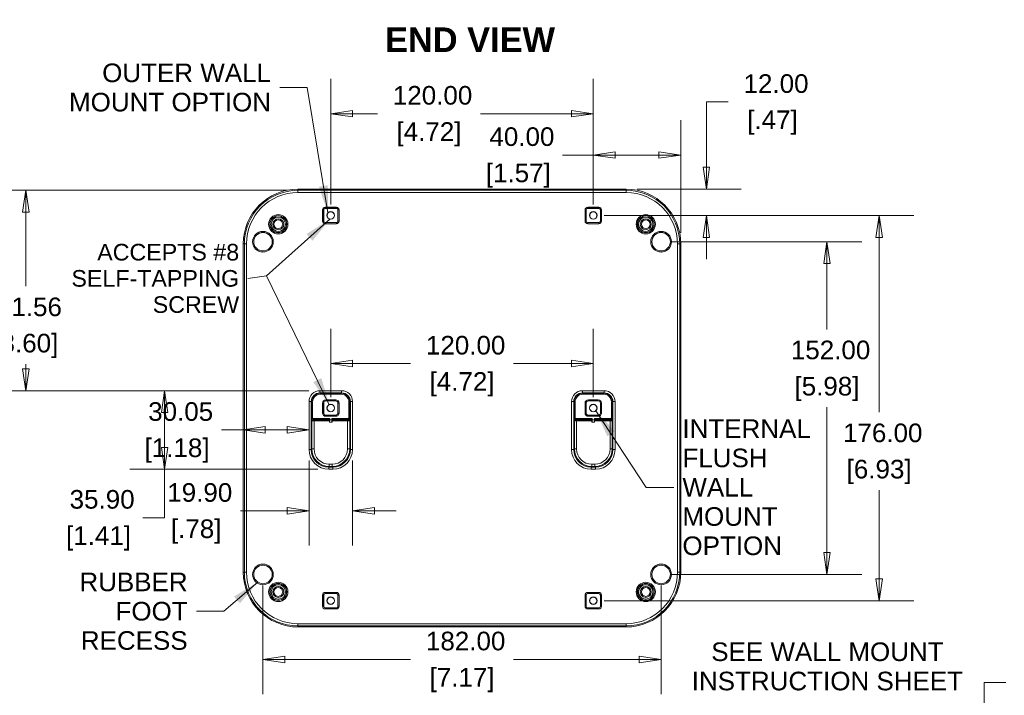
# Model space of a CAD drawing. Header units: millimetres. Extents: x 18 to 1379, y 18 to 1061.
# Tile 31 of 33: x 479 to 929, y 430 to 739. Entities that reach past the tile are written whole.
import ezdxf

# ---------------------------------------------------------------- set-up
doc = ezdxf.new("R2010")
doc.units = ezdxf.units.MM
doc.header["$LTSCALE"] = 5
for name, color, linetype, lineweight in [('Dimension (ANSI)', 7, 'Continuous', 9), ('Symbol (ANSI)', 7, 'Continuous', 9), ('Visible (ANSI)', 7, 'Continuous', 9), ('Visible Narrow (ANSI)', 7, 'Continuous', 9)]:
    doc.layers.add(name, color=color, linetype=linetype, lineweight=lineweight)
doc.styles.add('Label Text (ANSI)', font='arialbd.ttf')
doc.styles.add('Note Text (ANSI)', font='arial.ttf')
doc.dimstyles.new('Default - mm_inch (ANSI)', dxfattribs={"dimscale": 5, "dimtxt": 1.7, "dimasz": 2, "dimexe": 3.175, "dimexo": 1, "dimgap": 0.8, "dimtad": 0, "dimtih": 1, "dimtoh": 1, "dimrnd": 1e-08, "dimzin": 4, "dimdsep": 46, "dimtxsty": 'Note Text (ANSI)', "dimblk": 'Filled-1', "dimcen": 0.09, "dimdle": 10, "dimclrd": 256, "dimclre": 256, "dimclrt": 256, "dimadec": 1, "dimazin": 0, "dimtfac": 1.176471, "dimtofl": 0, "dimtmove": 0, "dimatfit": 3, "dimfxl": 1, "dimtolj": 1, "dimtzin": 0, "dimlwd": -1, "dimlwe": -1, "dimarcsym": 0})
doc.dimstyles.new('Default - mm_inch (ANSI)$7', dxfattribs={"dimscale": 5, "dimtxt": 1.7, "dimasz": 2.5, "dimexe": 3.175, "dimexo": 1, "dimgap": 0.8, "dimtad": 0, "dimtih": 1, "dimtoh": 1, "dimrnd": 1e-08, "dimzin": 4, "dimdsep": 46, "dimtxsty": 'Note Text (ANSI)', "dimblk": 'Filled-1', "dimcen": 0.09, "dimdle": 10, "dimclrd": 256, "dimclre": 256, "dimclrt": 256, "dimadec": 1, "dimazin": 0, "dimtfac": 1.176471, "dimtofl": 0, "dimtmove": 0, "dimatfit": 3, "dimfxl": 1, "dimtolj": 1, "dimtzin": 0, "dimlwd": -1, "dimlwe": -1, "dimarcsym": 0})

# ---------------------------------------------------------------- blocks, each defined once
blk = doc.blocks.new('Filled-1')
at = {"color": 0}
for p, q in [((0, 0), (-1, 0.15)), ((-1, 0.15), (-1, -0.15)), ((-1, 0), (0, 0)), ((-1, -0.15), (0, 0))]:
    blk.add_line(p, q, dxfattribs=at)
at = {"color": 0, "flags": 128}
blk.add_lwpolyline([(-1, -0.15), (0, 0), (-1, 0.15), (-1, -0.15)], dxfattribs=at)
at = {"color": 0}
blk.add_solid([(-1, -0.15), (0, 0), (-1, 0.15), (-1, -0.15)], dxfattribs=at)
blk = doc.blocks.new('*D30')
at = {"layer": 'Defpoints', "color": 0, "transparency": 16777216}
for p in [(615.89, 569.26), (544.89, 533.36), (619.88, 533.36)]:
    blk.add_point(p, dxfattribs=at)
at = {"layer": 'Dimension (ANSI)', "transparency": 16777216}
for p, q in [((610.89, 569.26), (529.02, 569.26)), ((544.89, 559.26), (544.89, 543.36)), ((614.88, 533.36), (529.02, 533.36)), ((544.89, 533.36), (544.89, 511.22)), ((544.89, 511.22), (534.89, 511.22))]:
    blk.add_line(p, q, dxfattribs=at)
at = {"layer": 'Dimension (ANSI)', "transparency": 16777216, "xscale": 10, "yscale": 10, "zscale": 10}
for p, rotation in [((544.89, 569.26), 90), ((544.89, 533.36), 270)]:
    blk.add_blockref('Filled-1', p, dxfattribs=dict(at, rotation=rotation))
at = {"layer": 'Dimension (ANSI)', "transparency": 16777216, "char_height": 8.5, "attachment_point": 5, "style": 'Note Text (ANSI)'}
for s, insert in [('\\A1; 35.90', (514.67, 519.56)), ('\\A1;[1.41]', (514.67, 501.77))]:
    blk.add_mtext(s, dxfattribs=dict(at, insert=insert))
blk = doc.blocks.new('*D31')
at = {"layer": 'Defpoints', "color": 0, "transparency": 16777216}
for p in [(610.9, 542.35), (630.79, 542.35), (630.79, 514.36)]:
    blk.add_point(p, dxfattribs=at)
at = {"layer": 'Dimension (ANSI)', "transparency": 16777216}
for p, q in [((610.9, 537.35), (610.9, 498.48)), ((630.79, 537.35), (630.79, 498.48)), ((600.9, 514.36), (579.54, 514.36)), ((640.79, 514.36), (650.79, 514.36))]:
    blk.add_line(p, q, dxfattribs=at)
at = {"layer": 'Dimension (ANSI)', "transparency": 16777216, "xscale": 10, "yscale": 10, "zscale": 10}
blk.add_blockref('Filled-1', (610.9, 514.36), dxfattribs=at)
at = {"layer": 'Dimension (ANSI)', "transparency": 16777216, "xscale": 10, "yscale": 10, "zscale": 10, "rotation": 180}
blk.add_blockref('Filled-1', (630.79, 514.36), dxfattribs=at)
at = {"layer": 'Dimension (ANSI)', "transparency": 16777216, "char_height": 8.5, "attachment_point": 5, "style": 'Note Text (ANSI)'}
for s, insert in [('\\A1; 19.90', (559.31, 522.7)), ('\\A1;[.78]', (559.31, 504.91))]:
    blk.add_mtext(s, dxfattribs=dict(at, insert=insert))
blk = doc.blocks.new('*D32')
at = {"layer": 'Defpoints', "color": 0, "transparency": 16777216}
for p in [(740.85, 695.81), (620.85, 649.31), (740.85, 649.31)]:
    blk.add_point(p, dxfattribs=at)
at = {"layer": 'Dimension (ANSI)', "transparency": 16777216}
for p, q in [((620.85, 654.31), (620.85, 711.68)), ((740.85, 654.31), (740.85, 711.68)), ((630.85, 695.81), (642.21, 695.81)), ((730.85, 695.81), (689.26, 695.81))]:
    blk.add_line(p, q, dxfattribs=at)
at = {"layer": 'Dimension (ANSI)', "transparency": 16777216, "xscale": 10, "yscale": 10, "zscale": 10, "rotation": 180}
blk.add_blockref('Filled-1', (620.85, 695.81), dxfattribs=at)
at = {"layer": 'Dimension (ANSI)', "transparency": 16777216, "xscale": 10, "yscale": 10, "zscale": 10}
blk.add_blockref('Filled-1', (740.85, 695.81), dxfattribs=at)
at = {"layer": 'Dimension (ANSI)', "transparency": 16777216, "char_height": 8.5, "attachment_point": 5, "style": 'Note Text (ANSI)'}
for s, insert in [('\\A1; 120.00', (665.73, 704.15)), ('\\A1;[4.72]', (665.73, 686.36))]:
    blk.add_mtext(s, dxfattribs=dict(at, insert=insert))
blk = doc.blocks.new('*D33')
at = {"layer": 'Defpoints', "color": 0, "transparency": 16777216}
for p in [(740.85, 649.31), (740.85, 473.31), (871.51, 473.31)]:
    blk.add_point(p, dxfattribs=at)
at = {"layer": 'Dimension (ANSI)', "transparency": 16777216}
for p, q in [((745.85, 649.31), (887.38, 649.31)), ((871.51, 639.31), (871.51, 559.38)), ((871.51, 483.31), (871.51, 523.8)), ((745.85, 473.31), (887.38, 473.31))]:
    blk.add_line(p, q, dxfattribs=at)
at = {"layer": 'Dimension (ANSI)', "transparency": 16777216, "xscale": 10, "yscale": 10, "zscale": 10}
for p, rotation in [((871.51, 649.31), 90), ((871.51, 473.31), 270)]:
    blk.add_blockref('Filled-1', p, dxfattribs=dict(at, rotation=rotation))
at = {"layer": 'Dimension (ANSI)', "transparency": 16777216, "char_height": 8.5, "attachment_point": 5, "style": 'Note Text (ANSI)'}
for s, insert in [('\\A1; 176.00', (871.51, 549.93)), ('\\A1;[6.93]', (871.51, 532.14))]:
    blk.add_mtext(s, dxfattribs=dict(at, insert=insert))
blk = doc.blocks.new('*D44')
at = {"layer": 'Defpoints', "color": 0, "transparency": 16777216}
for p in [(755.85, 661.31), (740.85, 649.31), (792.53, 649.31)]:
    blk.add_point(p, dxfattribs=at)
at = {"layer": 'Dimension (ANSI)', "transparency": 16777216}
for p, q in [((792.53, 671.31), (792.53, 701.17)), ((792.53, 701.17), (802.53, 701.17)), ((760.85, 661.31), (808.41, 661.31)), ((745.85, 649.31), (808.41, 649.31)), ((792.53, 639.31), (792.53, 629.31))]:
    blk.add_line(p, q, dxfattribs=at)
at = {"layer": 'Dimension (ANSI)', "transparency": 16777216, "xscale": 10, "yscale": 10, "zscale": 10}
for p, rotation in [((792.53, 661.31), 270), ((792.53, 649.31), 90)]:
    blk.add_blockref('Filled-1', p, dxfattribs=dict(at, rotation=rotation))
at = {"layer": 'Dimension (ANSI)', "transparency": 16777216, "char_height": 8.5, "attachment_point": 5, "style": 'Note Text (ANSI)'}
for s, insert in [('\\A1; 12.00', (822.75, 709.51)), ('\\A1;[.47]', (822.75, 691.74))]:
    blk.add_mtext(s, dxfattribs=dict(at, insert=insert))
blk = doc.blocks.new('*D45')
at = {"layer": 'Defpoints', "color": 0, "transparency": 16777216}
for p in [(780.85, 676.93), (740.85, 649.31), (780.85, 636.31)]:
    blk.add_point(p, dxfattribs=at)
at = {"layer": 'Dimension (ANSI)', "transparency": 16777216}
for p, q in [((740.85, 654.31), (740.85, 692.8)), ((780.85, 641.31), (780.85, 692.8)), ((740.85, 676.93), (726.79, 676.93)), ((770.85, 676.93), (750.85, 676.93))]:
    blk.add_line(p, q, dxfattribs=at)
at = {"layer": 'Dimension (ANSI)', "transparency": 16777216, "xscale": 10, "yscale": 10, "zscale": 10, "rotation": 180}
blk.add_blockref('Filled-1', (740.85, 676.93), dxfattribs=at)
at = {"layer": 'Dimension (ANSI)', "transparency": 16777216, "xscale": 10, "yscale": 10, "zscale": 10}
blk.add_blockref('Filled-1', (780.85, 676.93), dxfattribs=at)
at = {"layer": 'Dimension (ANSI)', "transparency": 16777216, "char_height": 8.5, "attachment_point": 5, "style": 'Note Text (ANSI)'}
for s, insert in [('\\A1; 40.00', (706.57, 685.27)), ('\\A1;[1.57]', (706.57, 667.48))]:
    blk.add_mtext(s, dxfattribs=dict(at, insert=insert))
blk = doc.blocks.new('*D46')
at = {"layer": 'Defpoints', "color": 0, "transparency": 16777216}
for p in [(605.85, 660.82), (481.45, 569.26), (615.89, 569.26)]:
    blk.add_point(p, dxfattribs=at)
at = {"layer": 'Dimension (ANSI)', "transparency": 16777216}
for p, q in [((600.85, 660.82), (465.58, 660.82)), ((481.45, 650.82), (481.45, 616.95)), ((481.45, 579.26), (481.45, 581.38)), ((610.89, 569.26), (465.58, 569.26))]:
    blk.add_line(p, q, dxfattribs=at)
at = {"layer": 'Dimension (ANSI)', "transparency": 16777216, "xscale": 10, "yscale": 10, "zscale": 10}
for p, rotation in [((481.45, 660.82), 90), ((481.45, 569.26), 270)]:
    blk.add_blockref('Filled-1', p, dxfattribs=dict(at, rotation=rotation))
at = {"layer": 'Dimension (ANSI)', "transparency": 16777216, "char_height": 8.5, "attachment_point": 5, "style": 'Note Text (ANSI)'}
for s, insert in [('\\A1; 91.56', (481.45, 607.51)), ('\\A1;[3.60]', (481.45, 589.72))]:
    blk.add_mtext(s, dxfattribs=dict(at, insert=insert))
blk = doc.blocks.new('*D47')
at = {"layer": 'Defpoints', "color": 0, "transparency": 16777216}
for p in [(580.85, 551.34), (610.9, 542.35), (580.85, 486.31)]:
    blk.add_point(p, dxfattribs=at)
at = {"layer": 'Dimension (ANSI)', "transparency": 16777216}
for p, q in [((580.85, 551.34), (570.85, 551.34)), ((600.9, 551.34), (590.85, 551.34))]:
    blk.add_line(p, q, dxfattribs=at)
at = {"layer": 'Dimension (ANSI)', "transparency": 16777216, "xscale": 10, "yscale": 10, "zscale": 10, "rotation": 180}
blk.add_blockref('Filled-1', (580.85, 551.34), dxfattribs=at)
at = {"layer": 'Dimension (ANSI)', "transparency": 16777216, "xscale": 10, "yscale": 10, "zscale": 10}
blk.add_blockref('Filled-1', (610.9, 551.34), dxfattribs=at)
at = {"layer": 'Dimension (ANSI)', "transparency": 16777216, "char_height": 8.5, "attachment_point": 5, "style": 'Note Text (ANSI)'}
for s, insert in [('\\A1; 30.05', (550.58, 559.68)), ('\\A1;[1.18]', (550.58, 541.89))]:
    blk.add_mtext(s, dxfattribs=dict(at, insert=insert))
blk = doc.blocks.new('*D48')
at = {"layer": 'Defpoints', "color": 0, "transparency": 16777216}
for p in [(740.85, 581.64), (620.85, 561.31), (740.85, 561.31)]:
    blk.add_point(p, dxfattribs=at)
at = {"layer": 'Dimension (ANSI)', "transparency": 16777216}
for p, q in [((620.85, 566.31), (620.85, 597.51)), ((740.85, 566.31), (740.85, 597.51)), ((630.85, 581.64), (657.32, 581.64)), ((730.85, 581.64), (704.37, 581.64))]:
    blk.add_line(p, q, dxfattribs=at)
at = {"layer": 'Dimension (ANSI)', "transparency": 16777216, "xscale": 10, "yscale": 10, "zscale": 10, "rotation": 180}
blk.add_blockref('Filled-1', (620.85, 581.64), dxfattribs=at)
at = {"layer": 'Dimension (ANSI)', "transparency": 16777216, "xscale": 10, "yscale": 10, "zscale": 10}
blk.add_blockref('Filled-1', (740.85, 581.64), dxfattribs=at)
at = {"layer": 'Dimension (ANSI)', "transparency": 16777216, "char_height": 8.5, "attachment_point": 5, "style": 'Note Text (ANSI)'}
for s, insert in [('\\A1; 120.00', (680.85, 589.98)), ('\\A1;[4.72]', (680.85, 572.19))]:
    blk.add_mtext(s, dxfattribs=dict(at, insert=insert))
blk = doc.blocks.new('*D49')
at = {"layer": 'Defpoints', "color": 0, "transparency": 16777216}
for p in [(771.85, 637.31), (847.67, 637.31), (771.85, 485.31)]:
    blk.add_point(p, dxfattribs=at)
at = {"layer": 'Dimension (ANSI)', "transparency": 16777216}
for p, q in [((776.85, 637.31), (863.54, 637.31)), ((847.67, 627.31), (847.67, 597.27)), ((847.67, 495.31), (847.67, 561.69)), ((776.85, 485.31), (863.54, 485.31))]:
    blk.add_line(p, q, dxfattribs=at)
at = {"layer": 'Dimension (ANSI)', "transparency": 16777216, "xscale": 10, "yscale": 10, "zscale": 10}
for p, rotation in [((847.67, 637.31), 90), ((847.67, 485.31), 270)]:
    blk.add_blockref('Filled-1', p, dxfattribs=dict(at, rotation=rotation))
at = {"layer": 'Dimension (ANSI)', "transparency": 16777216, "char_height": 8.5, "attachment_point": 5, "style": 'Note Text (ANSI)'}
for s, insert in [('\\A1; 152.00', (847.67, 587.82)), ('\\A1;[5.98]', (847.67, 570.03))]:
    blk.add_mtext(s, dxfattribs=dict(at, insert=insert))
blk = doc.blocks.new('*D50')
at = {"layer": 'Defpoints', "color": 0, "transparency": 16777216}
for p in [(589.85, 485.31), (771.85, 485.31), (589.85, 446.49)]:
    blk.add_point(p, dxfattribs=at)
at = {"layer": 'Dimension (ANSI)', "transparency": 16777216}
for p, q in [((589.85, 480.31), (589.85, 430.61)), ((771.85, 480.31), (771.85, 430.61)), ((599.85, 446.49), (657.32, 446.49)), ((761.85, 446.49), (704.37, 446.49))]:
    blk.add_line(p, q, dxfattribs=at)
at = {"layer": 'Dimension (ANSI)', "transparency": 16777216, "xscale": 10, "yscale": 10, "zscale": 10, "rotation": 180}
blk.add_blockref('Filled-1', (589.85, 446.49), dxfattribs=at)
at = {"layer": 'Dimension (ANSI)', "transparency": 16777216, "xscale": 10, "yscale": 10, "zscale": 10}
blk.add_blockref('Filled-1', (771.85, 446.49), dxfattribs=at)
at = {"layer": 'Dimension (ANSI)', "transparency": 16777216, "char_height": 8.5, "attachment_point": 5, "style": 'Note Text (ANSI)'}
for s, insert in [('\\A1; 182.00', (680.85, 454.83)), ('\\A1;[7.17]', (680.85, 437.04))]:
    blk.add_mtext(s, dxfattribs=dict(at, insert=insert))
blk = doc.blocks.new('*D66')
at = {"layer": 'Defpoints', "color": 0, "transparency": 16777216}
for p in [(921.24, 407.81), (919.48, 396.56), (921.7, 396.56)]:
    blk.add_point(p, dxfattribs=at)
at = {"layer": 'Dimension (ANSI)', "transparency": 16777216}
for p, q in [((919.48, 417.81), (919.48, 436.01)), ((919.48, 436.01), (929.48, 436.01)), ((916.24, 407.81), (903.6, 407.81)), ((916.7, 396.56), (903.6, 396.56)), ((919.48, 386.56), (919.48, 376.56))]:
    blk.add_line(p, q, dxfattribs=at)
at = {"layer": 'Dimension (ANSI)', "transparency": 16777216, "xscale": 10, "yscale": 10, "zscale": 10}
for p, rotation in [((919.48, 407.81), 270), ((919.48, 396.56), 90)]:
    blk.add_blockref('Filled-1', p, dxfattribs=dict(at, rotation=rotation))
at = {"layer": 'Dimension (ANSI)', "transparency": 16777216, "char_height": 8.5, "attachment_point": 5, "style": 'Note Text (ANSI)'}
for s, insert in [('\\A1; 4.50', (946.4, 444.35)), ('\\A1;[.18]', (946.4, 426.56))]:
    blk.add_mtext(s, dxfattribs=dict(at, insert=insert))

msp = doc.modelspace()

# ---------------------------------------------------------------- linework, layer by layer
at = {"layer": 'Visible (ANSI)'}
for p, q in [((755.846, 661.311), (605.846, 661.311)), ((617.596, 651.861), (617.596, 646.761)), ((623.396, 652.561), (618.296, 652.561)), ((624.096, 646.761), (624.096, 651.861)), ((737.596, 646.761), (737.596, 651.861)), ((738.296, 652.561), (743.396, 652.561)), ((744.096, 651.861), (744.096, 646.761)), ((618.296, 646.061), (623.396, 646.061)), ((743.396, 646.061), (738.296, 646.061)), ((580.846, 636.311), (580.846, 486.311)), ((780.846, 486.311), (780.846, 636.311)), ((617.596, 559.061), (617.596, 563.561)), ((618.596, 564.561), (623.096, 564.561)), ((624.096, 563.561), (624.096, 559.061)), ((737.596, 563.561), (737.596, 559.061)), ((743.096, 564.561), (738.596, 564.561)), ((744.096, 559.061), (744.096, 563.561)), ((623.096, 558.061), (618.596, 558.061)), ((620.241, 554.84), (620.241, 555.438)), ((620.312, 554.911), (620.241, 554.84)), ((621.451, 554.84), (620.241, 554.84)), ((620.258, 555.938), (620.329, 556.045)), ((620.346, 556.544), (620.346, 555.91)), ((621.346, 555.91), (621.346, 556.544)), ((621.362, 556.045), (621.434, 555.938)), ((621.38, 554.911), (621.451, 554.84)), ((621.451, 555.438), (621.451, 554.84)), ((738.596, 558.061), (743.096, 558.061)), ((740.241, 554.84), (740.241, 555.438)), ((740.312, 554.911), (740.241, 554.84)), ((741.451, 554.84), (740.241, 554.84)), ((740.258, 555.938), (740.329, 556.045)), ((740.346, 555.91), (740.346, 556.544)), ((741.346, 556.544), (741.346, 555.91)), ((741.362, 556.045), (741.434, 555.938)), ((741.38, 554.911), (741.451, 554.84)), ((741.451, 555.438), (741.451, 554.84)), ((617.596, 470.761), (617.596, 475.861)), ((618.296, 476.561), (623.396, 476.561)), ((624.096, 475.861), (624.096, 470.761)), ((737.596, 475.861), (737.596, 470.761)), ((743.396, 476.561), (738.296, 476.561)), ((744.096, 470.761), (744.096, 475.861)), ((623.396, 470.061), (618.296, 470.061)), ((738.296, 470.061), (743.396, 470.061)), ((755.846, 461.311), (605.846, 461.311))]:
    msp.add_line(p, q, dxfattribs=at)
for centre, radius in [((620.846, 649.311), 1.75), ((620.846, 649.311), 1.644), ((740.846, 649.311), 1.75), ((740.846, 649.311), 1.644), ((596.846, 645.311), 2.009), ((764.846, 645.311), 2.009), ((589.846, 637.311), 4.226), ((771.846, 637.311), 4.226), ((620.846, 561.311), 1.75), ((620.846, 561.311), 1.663), ((740.846, 561.311), 1.75), ((740.846, 561.311), 1.663), ((589.846, 485.311), 4.226), ((771.846, 485.311), 4.226), ((596.846, 477.311), 2.009), ((764.846, 477.311), 2.009), ((620.846, 473.311), 1.75), ((620.846, 473.311), 1.644), ((740.846, 473.311), 1.75), ((740.846, 473.311), 1.644)]:
    msp.add_circle(centre, radius, dxfattribs=at)
for centre, radius, start, end in [((605.846, 636.311), 25, 90, 180), ((755.846, 636.311), 25, 0, 90), ((618.296, 651.861), 0.7, 90, 180), ((623.396, 651.861), 0.7, 0, 90), ((738.296, 651.861), 0.7, 90, 180), ((743.396, 651.861), 0.7, 0, 90), ((618.296, 646.761), 0.7, 180, 270), ((623.396, 646.761), 0.7, 270, 0), ((738.296, 646.761), 0.7, 180, 270), ((743.396, 646.761), 0.7, 270, 0), ((618.596, 563.561), 1, 90, 180), ((623.096, 563.561), 1, 0, 90), ((738.596, 563.561), 1, 90, 180), ((743.096, 563.561), 1, 0, 90), ((618.596, 559.061), 1, 180, 270), ((623.096, 559.061), 1, 270, 0), ((738.596, 559.061), 1, 180, 270), ((743.096, 559.061), 1, 270, 0), ((605.846, 486.311), 25, 180, 270), ((755.846, 486.311), 25, 270, 0), ((618.296, 475.861), 0.7, 90, 180), ((623.396, 475.861), 0.7, 0, 90), ((738.296, 475.861), 0.7, 90, 180), ((743.396, 475.861), 0.7, 0, 90), ((618.296, 470.761), 0.7, 180, 270), ((623.396, 470.761), 0.7, 270, 0), ((738.296, 470.761), 0.7, 180, 270), ((743.396, 470.761), 0.7, 270, 0)]:
    msp.add_arc(centre, radius, start, end, dxfattribs=at)
for centre, major_axis, start_param, end_param in [((620.259, 555.438), (0, 0.5), 0.0523599, 1.5707963), ((620.311, 555.91), (0, -1), 0.0349066, 1.5707963), ((620.328, 556.544), (0, 0.5), 3.1939525, 4.712389), ((621.363, 556.544), (0, -0.5), 4.712389, 6.2308254), ((621.381, 555.91), (0, 1), 1.5707963, 3.1066861), ((621.433, 555.438), (0, -0.5), 1.5707963, 3.0892328), ((740.259, 555.438), (0, 0.5), 0.0523599, 1.5707963), ((740.311, 555.91), (0, -1), 0.0349066, 1.5707963), ((740.328, 556.544), (0, 0.5), 3.1939525, 4.712389), ((741.363, 556.544), (0, -0.5), 4.712389, 6.2308254), ((741.381, 555.91), (0, 1), 1.5707963, 3.1066861), ((741.433, 555.438), (0, -0.5), 1.5707963, 3.0892328)]:
    msp.add_ellipse(centre, major_axis=major_axis, ratio=0.0349208, start_param=start_param, end_param=end_param, dxfattribs=at)
at = {"layer": 'Visible Narrow (ANSI)'}
for p, q in [((605.846, 660.821), (605.846, 661.311)), ((605.846, 659.822), (605.846, 660.821)), ((605.846, 660.821), (755.846, 660.821)), ((755.846, 659.822), (605.846, 659.822)), ((755.846, 660.821), (755.846, 661.311)), ((755.846, 659.822), (755.846, 660.821)), ((623.396, 653.079), (618.296, 653.079)), ((618.296, 653.079), (618.296, 652.579)), ((623.396, 652.579), (623.396, 653.079)), ((743.396, 653.079), (738.296, 653.079)), ((738.296, 652.579), (738.296, 653.079)), ((743.396, 652.579), (743.396, 653.079)), ((617.078, 651.861), (617.078, 646.761)), ((617.578, 651.861), (617.078, 651.861)), ((617.578, 646.761), (617.578, 651.861)), ((617.578, 651.861), (617.596, 651.861)), ((618.296, 652.579), (623.396, 652.579)), ((618.296, 652.561), (618.296, 652.579)), ((623.396, 652.579), (623.396, 652.561)), ((624.096, 651.861), (624.114, 651.861)), ((624.114, 651.861), (624.614, 651.861)), ((624.114, 651.861), (624.114, 646.761)), ((624.614, 646.761), (624.614, 651.861)), ((737.078, 651.861), (737.078, 646.761)), ((737.578, 651.861), (737.078, 651.861)), ((737.578, 646.761), (737.578, 651.861)), ((737.578, 651.861), (737.596, 651.861)), ((738.296, 652.579), (743.396, 652.579)), ((738.296, 652.561), (738.296, 652.579)), ((743.396, 652.579), (743.396, 652.561)), ((744.096, 651.861), (744.114, 651.861)), ((744.614, 651.861), (744.114, 651.861)), ((744.114, 651.861), (744.114, 646.761)), ((744.614, 646.761), (744.614, 651.861)), ((617.578, 646.761), (617.078, 646.761)), ((617.596, 646.761), (617.578, 646.761)), ((618.296, 646.043), (618.296, 646.061)), ((618.296, 646.043), (618.296, 645.543)), ((623.396, 646.043), (618.296, 646.043)), ((618.296, 645.543), (623.396, 645.543)), ((623.396, 646.061), (623.396, 646.043)), ((623.396, 646.043), (623.396, 645.543)), ((624.114, 646.761), (624.096, 646.761)), ((624.114, 646.761), (624.614, 646.761)), ((737.578, 646.761), (737.078, 646.761)), ((737.596, 646.761), (737.578, 646.761)), ((738.296, 646.043), (738.296, 646.061)), ((738.296, 646.043), (738.296, 645.543)), ((743.396, 646.043), (738.296, 646.043)), ((738.296, 645.543), (743.396, 645.543)), ((743.396, 646.061), (743.396, 646.043)), ((743.396, 646.043), (743.396, 645.543)), ((744.114, 646.761), (744.096, 646.761)), ((744.114, 646.761), (744.614, 646.761)), ((581.336, 636.311), (580.846, 636.311)), ((582.335, 636.311), (581.336, 636.311)), ((581.336, 636.311), (581.336, 486.311)), ((582.335, 486.311), (582.335, 636.311)), ((779.356, 636.311), (780.356, 636.311)), ((779.356, 636.311), (779.356, 486.311)), ((780.356, 636.311), (780.846, 636.311)), ((780.356, 636.311), (780.356, 486.311)), ((625.802, 569.26), (615.89, 569.26)), ((615.89, 569.26), (615.89, 568.261)), ((615.89, 568.261), (625.802, 568.261)), ((616.057, 568.095), (615.89, 568.261)), ((616.057, 568.095), (616.057, 567.595)), ((625.635, 568.095), (616.057, 568.095)), ((616.057, 567.595), (625.635, 567.595)), ((625.802, 568.261), (625.635, 568.095)), ((625.635, 568.095), (625.635, 567.595)), ((625.802, 569.26), (625.802, 568.261)), ((745.802, 569.26), (735.89, 569.26)), ((735.89, 569.26), (735.89, 568.261)), ((735.89, 568.261), (745.802, 568.261)), ((736.057, 568.095), (735.89, 568.261)), ((736.057, 567.595), (736.057, 568.095)), ((745.635, 568.095), (736.057, 568.095)), ((736.057, 567.595), (745.635, 567.595)), ((745.802, 568.261), (745.635, 568.095)), ((745.635, 567.595), (745.635, 568.095)), ((745.802, 569.26), (745.802, 568.261)), ((610.897, 564.267), (610.897, 542.35)), ((610.897, 564.267), (611.896, 564.267)), ((611.896, 542.35), (611.896, 564.267)), ((611.896, 564.267), (612.062, 564.1)), ((612.062, 564.1), (612.561, 564.1)), ((612.062, 564.1), (612.062, 556.544)), ((612.561, 556.544), (612.561, 564.1)), ((617.078, 563.561), (617.078, 559.061)), ((617.578, 563.561), (617.078, 563.561)), ((617.578, 563.561), (617.596, 563.561)), ((617.578, 559.061), (617.578, 563.561)), ((623.096, 565.079), (618.596, 565.079)), ((618.596, 564.579), (618.596, 565.079)), ((618.596, 564.561), (618.596, 564.579)), ((618.596, 564.579), (623.096, 564.579)), ((623.096, 564.579), (623.096, 565.079)), ((623.096, 564.579), (623.096, 564.561)), ((624.096, 563.561), (624.114, 563.561)), ((624.114, 563.561), (624.614, 563.561)), ((624.114, 563.561), (624.114, 559.061)), ((624.614, 559.061), (624.614, 563.561)), ((629.63, 564.1), (629.13, 564.1)), ((629.13, 564.1), (629.13, 556.544)), ((629.63, 564.1), (629.796, 564.267)), ((629.63, 556.544), (629.63, 564.1)), ((629.796, 564.267), (630.795, 564.267)), ((629.796, 564.267), (629.796, 542.35)), ((630.795, 542.35), (630.795, 564.267)), ((730.897, 564.267), (730.897, 542.35)), ((730.897, 564.267), (731.896, 564.267)), ((731.896, 542.35), (731.896, 564.267)), ((731.896, 564.267), (732.062, 564.1)), ((732.561, 564.1), (732.062, 564.1)), ((732.062, 564.1), (732.062, 556.544)), ((732.561, 556.544), (732.561, 564.1)), ((737.078, 563.561), (737.078, 559.061)), ((737.578, 563.561), (737.078, 563.561)), ((737.578, 563.561), (737.596, 563.561)), ((737.578, 559.061), (737.578, 563.561)), ((743.096, 565.079), (738.596, 565.079)), ((738.596, 564.579), (738.596, 565.079)), ((738.596, 564.561), (738.596, 564.579)), ((738.596, 564.579), (743.096, 564.579)), ((743.096, 564.579), (743.096, 565.079)), ((743.096, 564.579), (743.096, 564.561)), ((744.096, 563.561), (744.114, 563.561)), ((744.114, 563.561), (744.614, 563.561)), ((744.114, 563.561), (744.114, 559.061)), ((744.614, 559.061), (744.614, 563.561)), ((749.13, 564.1), (749.63, 564.1)), ((749.13, 564.1), (749.13, 556.544)), ((749.63, 564.1), (749.796, 564.267)), ((749.63, 556.544), (749.63, 564.1)), ((750.795, 564.267), (749.796, 564.267)), ((749.796, 564.267), (749.796, 542.35)), ((750.795, 542.35), (750.795, 564.267)), ((617.078, 559.061), (617.578, 559.061)), ((617.596, 559.061), (617.578, 559.061)), ((624.114, 559.061), (624.096, 559.061)), ((624.114, 559.061), (624.614, 559.061)), ((737.578, 559.061), (737.078, 559.061)), ((737.596, 559.061), (737.578, 559.061)), ((744.114, 559.061), (744.096, 559.061)), ((744.114, 559.061), (744.614, 559.061)), ((612.062, 556.544), (612.561, 556.544)), ((612.112, 555.546), (612.194, 555.463)), ((612.194, 555.463), (612.194, 542.649)), ((620.346, 556.544), (612.561, 556.544)), ((612.611, 556.045), (620.329, 556.045)), ((612.694, 555.962), (612.611, 556.045)), ((620.258, 555.938), (613.193, 555.938)), ((613.193, 555.938), (613.193, 555.438)), ((613.193, 542.649), (613.193, 555.438)), ((613.193, 555.438), (620.241, 555.438)), ((618.596, 558.043), (618.596, 558.061)), ((618.596, 558.043), (618.596, 557.543)), ((623.096, 558.043), (618.596, 558.043)), ((618.596, 557.543), (623.096, 557.543)), ((620.312, 554.911), (621.38, 554.911)), ((621.346, 555.91), (620.346, 555.91)), ((629.13, 556.544), (621.346, 556.544)), ((621.362, 556.045), (629.081, 556.045)), ((628.499, 555.938), (621.434, 555.938)), ((621.451, 555.438), (628.499, 555.438)), ((623.096, 558.061), (623.096, 558.043)), ((623.096, 558.043), (623.096, 557.543)), ((628.499, 555.938), (628.499, 555.438)), ((628.499, 555.438), (628.499, 542.649)), ((629.081, 556.045), (628.998, 555.962)), ((629.13, 556.544), (629.63, 556.544)), ((629.497, 555.463), (629.58, 555.546)), ((629.497, 542.649), (629.497, 555.463)), ((732.062, 556.544), (732.561, 556.544)), ((732.112, 555.546), (732.194, 555.463)), ((732.194, 555.463), (732.194, 542.649)), ((740.346, 556.544), (732.561, 556.544)), ((732.611, 556.045), (740.329, 556.045)), ((732.694, 555.962), (732.611, 556.045)), ((740.258, 555.938), (733.193, 555.938)), ((733.193, 555.438), (733.193, 555.938)), ((733.193, 542.649), (733.193, 555.438)), ((733.193, 555.438), (740.241, 555.438)), ((738.596, 558.043), (738.596, 558.061)), ((738.596, 558.043), (738.596, 557.543)), ((743.096, 558.043), (738.596, 558.043)), ((738.596, 557.543), (743.096, 557.543)), ((740.312, 554.911), (741.38, 554.911)), ((741.346, 555.91), (740.346, 555.91)), ((749.13, 556.544), (741.346, 556.544)), ((741.362, 556.045), (749.081, 556.045)), ((748.499, 555.938), (741.434, 555.938)), ((741.451, 555.438), (748.499, 555.438)), ((743.096, 558.061), (743.096, 558.043)), ((743.096, 557.543), (743.096, 558.043)), ((748.499, 555.438), (748.499, 555.938)), ((748.499, 555.438), (748.499, 542.649)), ((749.081, 556.045), (748.998, 555.962)), ((749.13, 556.544), (749.63, 556.544)), ((749.497, 555.463), (749.58, 555.546)), ((749.497, 542.649), (749.497, 555.463)), ((610.897, 542.35), (611.896, 542.35)), ((612.194, 542.649), (611.896, 542.35)), ((612.194, 542.649), (613.193, 542.649)), ((629.497, 542.649), (628.499, 542.649)), ((629.796, 542.35), (629.497, 542.649)), ((630.795, 542.35), (629.796, 542.35)), ((731.896, 542.35), (730.897, 542.35)), ((732.194, 542.649), (731.896, 542.35)), ((733.193, 542.649), (732.194, 542.649)), ((748.499, 542.649), (749.497, 542.649)), ((749.796, 542.35), (749.497, 542.649)), ((750.795, 542.35), (749.796, 542.35)), ((621.508, 535.658), (620.184, 535.658)), ((620.184, 534.66), (620.184, 535.658)), ((621.508, 534.66), (621.508, 535.658)), ((741.508, 535.658), (740.184, 535.658)), ((740.184, 535.658), (740.184, 534.66)), ((741.508, 535.658), (741.508, 534.66)), ((619.885, 534.361), (620.184, 534.66)), ((619.885, 533.362), (619.885, 534.361)), ((621.807, 534.361), (619.885, 534.361)), ((619.885, 533.362), (621.807, 533.362)), ((620.184, 534.66), (621.508, 534.66)), ((621.508, 534.66), (621.807, 534.361)), ((621.807, 533.362), (621.807, 534.361)), ((739.885, 534.361), (740.184, 534.66)), ((739.885, 533.362), (739.885, 534.361)), ((741.807, 534.361), (739.885, 534.361)), ((739.885, 533.362), (741.807, 533.362)), ((740.184, 534.66), (741.508, 534.66)), ((741.508, 534.66), (741.807, 534.361)), ((741.807, 533.362), (741.807, 534.361)), ((581.336, 486.311), (580.846, 486.311)), ((582.335, 486.311), (581.336, 486.311)), ((779.356, 486.311), (780.356, 486.311)), ((780.356, 486.311), (780.846, 486.311)), ((617.078, 475.861), (617.078, 470.761)), ((617.578, 475.861), (617.078, 475.861)), ((617.578, 470.761), (617.578, 475.861)), ((617.578, 475.861), (617.596, 475.861)), ((623.396, 477.079), (618.296, 477.079)), ((618.296, 476.579), (618.296, 477.079)), ((618.296, 476.579), (623.396, 476.579)), ((618.296, 476.561), (618.296, 476.579)), ((623.396, 476.579), (623.396, 477.079)), ((623.396, 476.579), (623.396, 476.561)), ((624.096, 475.861), (624.114, 475.861)), ((624.114, 475.861), (624.614, 475.861)), ((624.114, 475.861), (624.114, 470.761)), ((624.614, 470.761), (624.614, 475.861)), ((737.078, 475.861), (737.078, 470.761)), ((737.578, 475.861), (737.078, 475.861)), ((737.578, 470.761), (737.578, 475.861)), ((737.578, 475.861), (737.596, 475.861)), ((743.396, 477.079), (738.296, 477.079)), ((738.296, 476.579), (738.296, 477.079)), ((738.296, 476.579), (743.396, 476.579)), ((738.296, 476.561), (738.296, 476.579)), ((743.396, 476.579), (743.396, 477.079)), ((743.396, 476.579), (743.396, 476.561)), ((744.096, 475.861), (744.114, 475.861)), ((744.114, 475.861), (744.614, 475.861)), ((744.114, 475.861), (744.114, 470.761)), ((744.614, 470.761), (744.614, 475.861)), ((617.078, 470.761), (617.578, 470.761)), ((617.596, 470.761), (617.578, 470.761)), ((618.296, 470.043), (618.296, 470.061)), ((618.296, 470.043), (618.296, 469.543)), ((623.396, 470.043), (618.296, 470.043)), ((618.296, 469.543), (623.396, 469.543)), ((623.396, 470.061), (623.396, 470.043)), ((623.396, 470.043), (623.396, 469.543)), ((624.114, 470.761), (624.096, 470.761)), ((624.114, 470.761), (624.614, 470.761)), ((737.578, 470.761), (737.078, 470.761)), ((737.596, 470.761), (737.578, 470.761)), ((738.296, 470.043), (738.296, 470.061)), ((738.296, 470.043), (738.296, 469.543)), ((743.396, 470.043), (738.296, 470.043)), ((738.296, 469.543), (743.396, 469.543)), ((743.396, 470.061), (743.396, 470.043)), ((743.396, 469.543), (743.396, 470.043)), ((744.114, 470.761), (744.096, 470.761)), ((744.114, 470.761), (744.614, 470.761)), ((755.846, 462.801), (605.846, 462.801)), ((605.846, 462.801), (605.846, 461.801)), ((605.846, 461.801), (755.846, 461.801)), ((605.846, 461.801), (605.846, 461.311)), ((755.846, 462.801), (755.846, 461.801)), ((755.846, 461.801), (755.846, 461.311))]:
    msp.add_line(p, q, dxfattribs=at)
for centre, radius in [((596.846, 645.311), 4.403), ((596.846, 645.311), 3.903), ((596.846, 645.311), 3.775), ((596.846, 645.311), 3.276), ((764.846, 645.311), 4.403), ((764.846, 645.311), 3.903), ((764.846, 645.311), 3.775), ((764.846, 645.311), 3.276), ((596.846, 645.311), 2.509), ((764.846, 645.311), 2.509), ((589.846, 637.311), 4.733), ((589.846, 637.311), 4.233), ((771.846, 637.311), 4.733), ((771.846, 637.311), 4.233), ((589.846, 485.311), 4.733), ((589.846, 485.311), 4.233), ((771.846, 485.311), 4.733), ((771.846, 485.311), 4.233), ((596.846, 477.311), 4.403), ((764.846, 477.311), 4.403), ((596.846, 477.311), 3.903), ((596.846, 477.311), 3.775), ((596.846, 477.311), 3.276), ((596.846, 477.311), 2.509), ((764.846, 477.311), 3.903), ((764.846, 477.311), 3.775), ((764.846, 477.311), 3.276), ((764.846, 477.311), 2.509)]:
    msp.add_circle(centre, radius, dxfattribs=at)
for centre, radius, start, end in [((605.846, 636.311), 24.51, 90, 180), ((605.846, 636.311), 23.51, 90, 180), ((755.846, 636.311), 24.51, 0, 90), ((755.846, 636.311), 23.51, 0, 90), ((618.296, 651.861), 1.218, 90, 180), ((623.396, 651.861), 1.218, 0, 90), ((738.296, 651.861), 1.218, 90, 180), ((743.396, 651.861), 1.218, 0, 90), ((618.296, 651.861), 0.718, 90, 180), ((623.396, 651.861), 0.718, 0, 90), ((738.296, 651.861), 0.718, 90, 180), ((743.396, 651.861), 0.718, 0, 90), ((618.296, 646.761), 1.218, 180, 270), ((618.296, 646.761), 0.718, 180, 270), ((623.396, 646.761), 1.218, 270, 0), ((623.396, 646.761), 0.718, 270, 0), ((738.296, 646.761), 1.218, 180, 270), ((738.296, 646.761), 0.718, 180, 270), ((743.396, 646.761), 1.218, 270, 0), ((743.396, 646.761), 0.718, 270, 0), ((618.596, 563.561), 1.518, 90, 180), ((618.596, 563.561), 1.018, 90, 180), ((623.096, 563.561), 1.518, 0, 90), ((623.096, 563.561), 1.018, 0, 90), ((738.596, 563.561), 1.518, 90, 180), ((738.596, 563.561), 1.018, 90, 180), ((743.096, 563.561), 1.518, 0, 90), ((743.096, 563.561), 1.018, 0, 90), ((618.596, 559.061), 1.518, 180, 270), ((618.596, 559.061), 1.018, 180, 270), ((623.096, 559.061), 1.518, 270, 0), ((623.096, 559.061), 1.018, 270, 0), ((738.596, 559.061), 1.518, 180, 270), ((738.596, 559.061), 1.018, 180, 270), ((743.096, 559.061), 1.518, 270, 0), ((743.096, 559.061), 1.018, 270, 0), ((605.846, 486.311), 24.51, 180, 270), ((605.846, 486.311), 23.51, 180, 270), ((755.846, 486.311), 23.51, 270, 0), ((755.846, 486.311), 24.51, 270, 0), ((618.296, 475.861), 1.218, 90, 180), ((618.296, 475.861), 0.718, 90, 180), ((623.396, 475.861), 1.218, 0, 90), ((623.396, 475.861), 0.718, 0, 90), ((738.296, 475.861), 1.218, 90, 180), ((738.296, 475.861), 0.718, 90, 180), ((743.396, 475.861), 1.218, 0, 90), ((743.396, 475.861), 0.718, 0, 90), ((618.296, 470.761), 1.218, 180, 270), ((618.296, 470.761), 0.718, 180, 270), ((623.396, 470.761), 1.218, 270, 0), ((623.396, 470.761), 0.718, 270, 0), ((738.296, 470.761), 1.218, 180, 270), ((738.296, 470.761), 0.718, 180, 270), ((743.396, 470.761), 1.218, 270, 0), ((743.396, 470.761), 0.718, 270, 0)]:
    msp.add_arc(centre, radius, start, end, dxfattribs=at)
for centre, major_axis, ratio, start_param, end_param in [((615.904, 564.253), (-3.545, 3.545), 0.9972647, 5.4991567, 7.0672139), ((615.904, 564.253), (-2.84, 2.84), 0.9959045, 5.4991567, 7.0672139), ((616.066, 564.091), (-2.834, 2.834), 0.9979462, 5.4991567, 7.0672139), ((616.066, 564.091), (-2.482, 2.482), 0.9972647, 5.4991567, 7.0672139), ((625.625, 564.091), (2.834, 2.834), 0.9979462, 5.4991567, 7.0672139), ((625.625, 564.091), (2.482, 2.482), 0.9972647, 5.4991567, 7.0672139), ((625.788, 564.253), (3.545, 3.545), 0.9972647, 5.4991567, 7.0672139), ((625.788, 564.253), (2.84, 2.84), 0.9959045, 5.4991567, 7.0672139), ((735.904, 564.253), (-3.545, 3.545), 0.9972647, 5.4991567, 7.0672139), ((735.904, 564.253), (-2.84, 2.84), 0.9959045, 5.4991567, 7.0672139), ((736.066, 564.091), (-2.834, 2.834), 0.9979462, 5.4991567, 7.0672139), ((736.066, 564.091), (-2.482, 2.482), 0.9972647, 5.4991567, 7.0672139), ((745.625, 564.091), (2.834, 2.834), 0.9979462, 5.4991567, 7.0672139), ((745.625, 564.091), (2.482, 2.482), 0.9972647, 5.4991567, 7.0672139), ((745.788, 564.253), (3.545, 3.545), 0.9972647, 5.4991567, 7.0672139), ((745.788, 564.253), (2.84, 2.84), 0.9959045, 5.4991567, 7.0672139), ((612.115, 556.544), (0, -1), 0.0524078, 4.712389, 6.2308254), ((612.611, 555.546), (-0.354, -0.354), 0.9972647, 3.9283603, 5.4964176), ((612.694, 555.463), (-0.354, -0.354), 0.9972647, 3.9283603, 5.4964176), ((613.193, 555.464), (1, 0), 0.0262039, 3.1939525, 4.712389), ((612.614, 556.544), (0, 0.5), 0.1048156, 1.5707963, 3.0892328), ((613.193, 555.964), (-0.5, 0), 0.0524078, 0.0523599, 1.5707963), ((628.499, 555.964), (-0.5, 0), 0.0524078, 1.5707963, 3.0892328), ((628.499, 555.464), (1, 0), 0.0262039, 4.712389, 6.2308254), ((628.998, 555.463), (0.354, -0.354), 0.9972647, 0.7867677, 2.354825), ((629.078, 556.544), (0, -0.5), 0.1048156, 0.0523599, 1.5707963), ((629.081, 555.546), (-0.354, 0.354), 0.9972647, 3.9283603, 5.4964176), ((629.577, 556.544), (0, 1), 0.0524078, 3.1939525, 4.712389), ((732.115, 556.544), (0, -1), 0.0524078, 4.712389, 6.2308254), ((732.611, 555.546), (-0.354, -0.354), 0.9972647, 3.9283603, 5.4964176), ((732.694, 555.463), (0.354, 0.354), 0.9972647, 0.7867677, 2.354825), ((733.193, 555.464), (1, 0), 0.0262039, 3.1939525, 4.712389), ((732.614, 556.544), (0, 0.5), 0.1048156, 1.5707963, 3.0892328), ((733.193, 555.964), (-0.5, 0), 0.0524078, 0.0523599, 1.5707963), ((748.499, 555.964), (-0.5, 0), 0.0524078, 1.5707963, 3.0892328), ((748.499, 555.464), (1, 0), 0.0262039, 4.712389, 6.2308254), ((748.998, 555.463), (-0.354, 0.354), 0.9972647, 3.9283603, 5.4964176), ((749.078, 556.544), (0, -0.5), 0.1048156, 0.0523599, 1.5707963), ((749.081, 555.546), (-0.354, 0.354), 0.9972647, 3.9283603, 5.4964176), ((749.577, 556.544), (0, 1), 0.0524078, 3.1939525, 4.712389), ((619.909, 542.374), (-6.381, -6.381), 0.9972647, 5.4991567, 7.0672139), ((619.909, 542.374), (-5.676, -5.676), 0.9965841, 5.4991567, 7.0672139), ((620.203, 542.668), (-5.668, -5.668), 0.9979462, 5.4991567, 7.0672139), ((620.203, 542.668), (-4.963, -4.963), 0.9972647, 5.4991567, 7.0672139), ((621.489, 542.668), (4.963, -4.963), 0.9972647, 5.4991567, 7.0672139), ((621.489, 542.668), (5.668, -5.668), 0.9979462, 5.4991567, 7.0672139), ((621.782, 542.374), (6.381, -6.381), 0.9972647, 5.4991567, 7.0672139), ((621.782, 542.374), (5.676, -5.676), 0.9965841, 5.4991567, 7.0672139), ((739.909, 542.374), (-6.381, -6.381), 0.9972647, 5.4991567, 7.0672139), ((739.909, 542.374), (-5.676, -5.676), 0.9965841, 5.4991567, 7.0672139), ((740.203, 542.668), (-5.668, -5.668), 0.9979462, 5.4991567, 7.0672139), ((740.203, 542.668), (-4.963, -4.963), 0.9972647, 5.4991567, 7.0672139), ((741.489, 542.668), (4.963, -4.963), 0.9972647, 5.4991567, 7.0672139), ((741.489, 542.668), (5.668, -5.668), 0.9979462, 5.4991567, 7.0672139), ((741.782, 542.374), (6.381, -6.381), 0.9972647, 5.4991567, 7.0672139), ((741.782, 542.374), (5.676, -5.676), 0.9965841, 5.4991567, 7.0672139)]:
    msp.add_ellipse(centre, major_axis=major_axis, ratio=ratio, start_param=start_param, end_param=end_param, dxfattribs=at)

# ---------------------------------------------------------------- texts
at = {"layer": 'Symbol (ANSI)', "insert": (645.634, 723.988), "char_height": 11.25, "attachment_point": 7, "style": 'Label Text (ANSI)'}
msp.add_mtext('END VIEW', dxfattribs=at)
at = {"layer": 'Symbol (ANSI)', "line_spacing_factor": 0.944221, "style": 'Note Text (ANSI)'}
for s, insert, char_height, width, attachment_point in [('\\fArial|b0|i0;OUTER WALL\\P\\fArial|b0|i0;MOUNT OPTION', (593.53, 707.732), 8.5, 92.37272, 6), ('\\fArial|b0|i0;\\H7.6000;ACCEPTS #8\\P\\fArial|b0|i0;\\H7.6000;SELF-TAPPING\\P\\fArial|b0|i0;\\H7.6000;SCREW', (578.975, 620.524), 7.6, 76.7125, 6), ('\\fArial|b0|i0;INTERNAL\\P\\fArial|b0|i0;FLUSH \\P\\fArial|b0|i0;WALL\\P\\fArial|b0|i0;MOUNT\\P\\fArial|b0|i0;OPTION', (781.592, 525.097), 8.5, 58.73552, 4), ('\\fArial|b0|i0;RUBBER\\P\\fArial|b0|i0;FOOT\\P\\fArial|b0|i0;RECESS', (555.418, 468.454), 8.5, 49.50343, 6), ('\\fArial|b0|i0;SEE WALL MOUNT\\P\\fArial|b0|i0;INSTRUCTION SHEET', (847.87, 443.239), 8.5, 124.05984, 5)]:
    msp.add_mtext(s, dxfattribs=dict(at, insert=insert, char_height=char_height, width=width, attachment_point=attachment_point))

# ---------------------------------------------------------------- dimensions: what is measured, and where the dimension line sits
at = {"layer": 'Dimension (ANSI)'}
for base, p1, p2, angle, text, override, picture, middle in [((792.53, 649.311), (755.846, 661.311), (740.846, 649.311), 90, ' <>\\X[.47]', {"dimgap": 0.8, "dimdec": 2, "dimpost": '\\X', "dimtol": 0, "dimlim": 0, "dimtp": 0, "dimtm": 0, "dimtdec": 2, "dimatfit": 1}, '*D44', (822.753, 701.173)), ((740.846, 695.81), (620.846, 649.311), (740.846, 649.311), 180, ' <>\\X[4.72]', {"dimgap": 0.8, "dimtih": 0, "dimtoh": 0, "dimdec": 2, "dimpost": '\\X', "dimtol": 0, "dimlim": 0, "dimtp": 0, "dimtm": 0, "dimtdec": 2, "dimatfit": 1}, '*D32', (665.732, 695.81)), ((481.454, 569.26), (605.846, 660.821), (615.89, 569.26), 270, ' <>\\X[3.60]', {"dimgap": 0.8, "dimdec": 2, "dimpost": '\\X', "dimtol": 0, "dimlim": 0, "dimtp": 0, "dimtm": 0, "dimtdec": 2, "dimatfit": 1}, '*D46', (481.454, 599.168)), ((871.506, 473.311), (740.846, 649.311), (740.846, 473.311), 90, ' <>\\X[6.93]', {"dimgap": 0.8, "dimdec": 2, "dimpost": '\\X', "dimtol": 0, "dimlim": 0, "dimtp": 0, "dimtm": 0, "dimtdec": 2, "dimatfit": 1}, '*D33', (871.506, 541.588)), ((847.669, 637.311), (771.846, 485.311), (771.846, 637.311), 90, ' <>\\X[5.98]', {"dimgap": 0.8, "dimdec": 2, "dimpost": '\\X', "dimtol": 0, "dimlim": 0, "dimtp": 0, "dimtm": 0, "dimtdec": 2, "dimatfit": 1}, '*D49', (847.669, 579.481)), ((740.846, 581.639), (620.846, 561.311), (740.846, 561.311), 180, ' <>\\X[4.72]', {"dimgap": 0.8, "dimtih": 0, "dimtoh": 0, "dimdec": 2, "dimpost": '\\X', "dimtol": 0, "dimlim": 0, "dimtp": 0, "dimtm": 0, "dimtdec": 2, "dimatfit": 1}, '*D48', (680.846, 581.639)), ((580.846, 551.336), (610.897, 542.35), (580.846, 486.311), 180, ' <>\\X[1.18]', {"dimgap": 0.8, "dimtih": 0, "dimtoh": 0, "dimdec": 2, "dimpost": '\\X', "dimse1": 1, "dimse2": 1, "dimtol": 0, "dimlim": 0, "dimtp": 0, "dimtm": 0, "dimtdec": 2, "dimatfit": 2}, '*D47', (550.576, 551.336)), ((544.89, 533.362), (615.89, 569.26), (619.885, 533.362), 90, ' <>\\X[1.41]', {"dimgap": 0.8, "dimdec": 2, "dimpost": '\\X', "dimtol": 0, "dimlim": 0, "dimtp": 0, "dimtm": 0, "dimtdec": 2, "dimatfit": 2}, '*D30', (514.667, 511.221)), ((630.795, 514.355), (610.897, 542.35), (630.795, 542.35), 180, ' <>\\X[.78]', {"dimgap": 0.8, "dimtih": 0, "dimtoh": 0, "dimdec": 2, "dimpost": '\\X', "dimtol": 0, "dimlim": 0, "dimtp": 0, "dimtm": 0, "dimtdec": 2, "dimatfit": 1}, '*D31', (559.314, 514.355)), ((589.846, 446.489), (771.846, 485.311), (589.846, 485.311), 180, ' <>\\X[7.17]', {"dimgap": 0.8, "dimtih": 0, "dimtoh": 0, "dimdec": 2, "dimpost": '\\X', "dimtol": 0, "dimlim": 0, "dimtp": 0, "dimtm": 0, "dimtdec": 2, "dimatfit": 1}, '*D50', (680.846, 446.489)), ((919.479, 396.558), (921.237, 407.808), (921.695, 396.558), 90, ' <>\\X[.18]', {"dimgap": 0.8, "dimdec": 2, "dimlfac": 0.4, "dimpost": '\\X', "dimtol": 0, "dimlim": 0, "dimtp": 0, "dimtm": 0, "dimtdec": 2, "dimatfit": 1}, '*D66', (946.4, 436.007))]:
    dim = msp.add_linear_dim(base=base, p1=p1, p2=p2, angle=angle, text=text, dimstyle='Default - mm_inch (ANSI)', override=override, dxfattribs=at)
    dim.commit()
    dim.dimension.update_dxf_attribs({"geometry": picture, "text_midpoint": middle, "dimtype": 160})
dim = msp.add_linear_dim(base=(780.846, 676.926), p1=(740.846, 649.311), p2=(780.846, 636.311), text=' <>\\X[1.57]', dimstyle='Default - mm_inch (ANSI)', override={"dimgap": 0.8, "dimtih": 0, "dimtoh": 0, "dimdec": 2, "dimpost": '\\X', "dimtol": 0, "dimlim": 0, "dimtp": 0, "dimtm": 0, "dimtdec": 2, "dimatfit": 2}, dxfattribs=at)
dim.commit()
dim.dimension.update_dxf_attribs({"geometry": '*D45', "text_midpoint": (706.567, 676.926), "dimtype": 160})

# ---------------------------------------------------------------- leaders
at = {"layer": 'Symbol (ANSI)', "annotation_type": 0, "has_hookline": 1}
for points, hookline_direction, text_width in [([(619.512, 650.444), (610.03, 707.732), (597.53, 707.732)], 1, 90.497), ([(620.154, 562.823), (591.475, 621.794), (582.975, 620.524)], 1, 75.554), ([(742.063, 560.054), (765.092, 525.097), (777.592, 525.097)], 0, 57.192), ([(587.462, 481.813), (571.918, 468.454), (559.418, 468.454)], 1, 48.402)]:
    msp.add_leader(points, dimstyle='Default - mm_inch (ANSI)$7', override={"dimtad": 0}, dxfattribs=dict(at, hookline_direction=hookline_direction, text_width=text_width))
at = {"layer": 'Symbol (ANSI)'}
msp.add_leader([(620.46, 647.604), (591.475, 621.794)], dimstyle='Default - mm_inch (ANSI)$7', override={"dimtad": 0}, dxfattribs=at)

doc.saveas('drawing.dxf')
